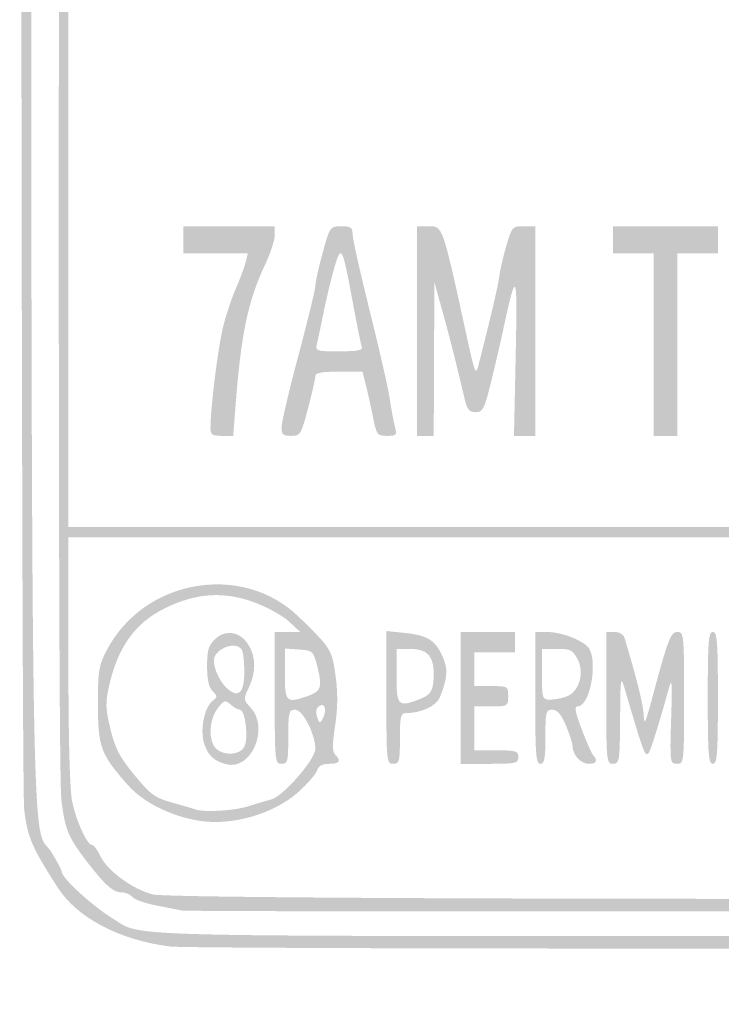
# Model space of a CAD drawing. Header units: inches. Extents: x -0.49 to 0.49, y -1.4 to 1.36.
# Tile 1 of 6: x -0.49 to -0.01, y -1.4 to -0.72. Entities that reach past the tile are written whole.
import ezdxf

# ---------------------------------------------------------------- set-up
doc = ezdxf.new("R2010")
doc.units = ezdxf.units.IN
doc.header["$MEASUREMENT"] = 0

msp = doc.modelspace()

# ---------------------------------------------------------------- hatches: boundary and pattern name
h = msp.add_hatch(color=7)
edge = h.paths.add_edge_path()
edge.add_spline(control_points=[(-0.38837, -1.35587), (-0.4232, -1.35139), (-0.45212, -1.33616), (-0.46555, -1.31525), (-0.48323, -1.28772), (-0.4863, -1.28057), (-0.48853, -1.26163), (-0.49162, -1.23555), (-0.49156, 1.26028), (-0.48847, 1.28431), (-0.48561, 1.30662), (-0.48325, 1.31122), (-0.46467, 1.3306), (-0.45139, 1.34445), (-0.44799, 1.34665), (-0.43247, 1.35153)], knot_values=[0, 0, 0, 0, 1, 1, 1, 2, 2, 2, 3, 3, 3, 4, 4, 4, 5, 5, 5, 5], degree=3, periodic=0)
edge.add_line((-0.43247, 1.35153), (-0.41512, 1.35698))
edge.add_line((-0.41512, 1.35698), (0, 1.35698))
edge.add_spline(control_points=[(0, 1.35698), (0.38033, 1.35698), (0.41609, 1.35665), (0.42674, 1.35312), (0.44492, 1.3471), (0.45432, 1.34261), (0.45849, 1.33798), (0.46061, 1.33564), (0.46616, 1.32964), (0.47083, 1.32464), (0.48278, 1.31187), (0.48583, 1.30489), (0.48847, 1.28431), (0.49154, 1.26041), (0.49162, -1.23546), (0.48855, -1.26167), (0.48627, -1.28118), (0.48055, -1.2936), (0.46327, -1.31657), (0.45527, -1.32719), (0.4252, -1.34884), (0.41843, -1.34884), (0.41628, -1.34884), (0.41047, -1.35067), (0.40552, -1.35291), (0.39706, -1.35673), (0.37281, -1.35699), (0.01047, -1.35725), (-0.20186, -1.3574), (-0.38134, -1.35678), (-0.38837, -1.35587)], knot_values=[0, 0, 0, 0, 1, 1, 1, 2, 2, 2, 3, 3, 3, 4, 4, 4, 5, 5, 5, 6, 6, 6, 7, 7, 7, 8, 8, 8, 9, 9, 9, 10, 10, 10, 10], degree=3, periodic=0)
edge = h.paths.add_edge_path(flags=0)
edge.add_spline(control_points=[(0.41717, -1.34092), (0.43893, -1.32958), (0.45455, -1.31545), (0.46647, -1.29633), (0.48542, -1.26593), (0.4837, -1.39562), (0.48378, 0.01177), (0.48384, 0.95414), (0.48318, 1.2744), (0.48118, 1.28387), (0.47609, 1.30788), (0.46485, 1.32322), (0.43956, 1.3407)], knot_values=[0, 0, 0, 0, 1, 1, 1, 2, 2, 2, 3, 3, 3, 4, 4, 4, 4], degree=3, periodic=0)
edge.add_line((0.43956, 1.3407), (0.42947, 1.34767))
edge.add_line((0.42947, 1.34767), (0.00175, 1.34827))
edge.add_spline(control_points=[(0.00175, 1.34827), (-0.4837, 1.34896), (-0.43225, 1.35124), (-0.45613, 1.32797), (-0.47092, 1.31355), (-0.47725, 1.30242), (-0.48118, 1.28387), (-0.48318, 1.2744), (-0.48384, 0.95414), (-0.48378, 0.01177), (-0.4837, -1.37097), (-0.48482, -1.2666), (-0.46985, -1.29092), (-0.46597, -1.29723), (-0.46279, -1.30322), (-0.46279, -1.30423), (-0.46279, -1.30873), (-0.44198, -1.32783), (-0.42702, -1.33705), (-0.40726, -1.34924), (-0.42956, -1.34863), (0.00041, -1.34874)], knot_values=[0, 0, 0, 0, 1, 1, 1, 2, 2, 2, 3, 3, 3, 4, 4, 4, 5, 5, 5, 6, 6, 6, 7, 7, 7, 7], degree=3, periodic=0)
edge.add_line((0.00041, -1.34874), (0.40199, -1.34884))
edge.add_line((0.40199, -1.34884), (0.41717, -1.34092))
h = msp.add_hatch(color=7)
edge = h.paths.add_edge_path()
edge.add_spline(control_points=[(-0.38023, -1.3311), (-0.38279, -1.33058), (-0.39089, -1.32898), (-0.39823, -1.32755), (-0.40557, -1.32612), (-0.41276, -1.32353), (-0.41421, -1.32178), (-0.41566, -1.32003), (-0.4191, -1.3186), (-0.42185, -1.3186), (-0.42734, -1.3186), (-0.43306, -1.3135), (-0.44527, -1.29767), (-0.45824, -1.28087), (-0.46052, -1.27539), (-0.46295, -1.25517), (-0.46444, -1.24286), (-0.46503, -1.02237), (-0.46461, -0.63605)], knot_values=[0, 0, 0, 0, 1, 1, 1, 2, 2, 2, 3, 3, 3, 4, 4, 4, 5, 5, 5, 6, 6, 6, 6], degree=3, periodic=0)
edge.add_line((-0.46461, -0.63605), (-0.46395, -0.03605))
edge.add_line((-0.46395, -0.03605), (-0.45541, -0.02384))
edge.add_spline(control_points=[(-0.45541, -0.02384), (-0.44345, -0.00674), (-0.4348, 0), (-0.4248, 0), (-0.41364, 0), (-0.4119, 0.00403), (-0.42134, 0.00799), (-0.42559, 0.00978), (-0.43086, 0.01316), (-0.43304, 0.0155), (-0.44487, 0.0282), (-0.45347, 0.03951), (-0.45841, 0.04884)], knot_values=[0, 0, 0, 0, 1, 1, 1, 2, 2, 2, 3, 3, 3, 4, 4, 4, 4], degree=3, periodic=0)
edge.add_line((-0.45841, 0.04884), (-0.46395, 0.0593))
edge.add_line((-0.46395, 0.0593), (-0.46467, 0.65465))
edge.add_spline(control_points=[(-0.46467, 0.65465), (-0.46507, 0.98209), (-0.46472, 1.25956), (-0.46389, 1.27125), (-0.46255, 1.29031), (-0.46154, 1.29386), (-0.45411, 1.30556), (-0.44956, 1.31273), (-0.44476, 1.3186), (-0.44345, 1.3186), (-0.44214, 1.3186), (-0.43921, 1.32029), (-0.43694, 1.32234), (-0.42577, 1.33244), (-0.42061, 1.33256), (0.00116, 1.33241), (0.41711, 1.33227), (0.42381, 1.33212), (0.43484, 1.32267), (0.43745, 1.32044), (0.44036, 1.3186), (0.44131, 1.3186), (0.44412, 1.3186), (0.45584, 1.30284), (0.45944, 1.29421), (0.46228, 1.28741), (0.46279, 1.25046), (0.46279, 1.05124), (0.46279, 0.84394), (0.4632, 0.81628), (0.46628, 0.81628), (0.46896, 0.81628), (0.46977, 0.81331), (0.46977, 0.80349), (0.46977, 0.79367), (0.46896, 0.7907), (0.46628, 0.7907), (0.46324, 0.7907), (0.46279, 0.7801), (0.46279, 0.7093), (0.46279, 0.62946), (0.46288, 0.62791), (0.46744, 0.62791), (0.47153, 0.62791), (0.47209, 0.62636), (0.47209, 0.61512), (0.47209, 0.60388), (0.47153, 0.60233), (0.46744, 0.60233), (0.46282, 0.60233), (0.46279, 0.60078), (0.46279, 0.33262)], knot_values=[0, 0, 0, 0, 1, 1, 1, 2, 2, 2, 3, 3, 3, 4, 4, 4, 5, 5, 5, 6, 6, 6, 7, 7, 7, 8, 8, 8, 9, 9, 9, 10, 10, 10, 11, 11, 11, 12, 12, 12, 13, 13, 13, 14, 14, 14, 15, 15, 15, 16, 16, 16, 17, 17, 17, 17], degree=3, periodic=0)
edge.add_line((0.46279, 0.33262), (0.46279, 0.06292))
edge.add_line((0.46279, 0.06292), (0.45699, 0.04981))
edge.add_spline(control_points=[(0.45699, 0.04981), (0.45177, 0.038), (0.4447, 0.02787), (0.43308, 0.0155), (0.43087, 0.01316), (0.42559, 0.00978), (0.42134, 0.00799), (0.41199, 0.00406), (0.41361, 0), (0.42455, 0), (0.43113, 0), (0.43459, -0.00212), (0.44407, -0.01196), (0.45041, -0.01854), (0.45722, -0.02733), (0.45919, -0.0315), (0.46241, -0.03827), (0.46279, -0.10373), (0.46279, -0.65064), (0.46279, -1.17811), (0.46233, -1.26352), (0.45943, -1.27174), (0.45577, -1.28211), (0.43884, -1.30785), (0.4314, -1.31438), (0.42884, -1.31662), (0.42473, -1.31848), (0.42228, -1.31853), (0.41982, -1.31857), (0.41616, -1.32002), (0.41414, -1.32176), (0.40303, -1.33131), (0.40662, -1.33122), (0.00698, -1.33165), (-0.20343, -1.33188), (-0.37767, -1.33163), (-0.38023, -1.3311)], knot_values=[0, 0, 0, 0, 1, 1, 1, 2, 2, 2, 3, 3, 3, 4, 4, 4, 5, 5, 5, 6, 6, 6, 7, 7, 7, 8, 8, 8, 9, 9, 9, 10, 10, 10, 11, 11, 11, 12, 12, 12, 12], degree=3, periodic=0)
edge = h.paths.add_edge_path(flags=0)
edge.add_spline(control_points=[(0.39886, -1.32025), (0.41344, -1.31674), (0.43115, -1.30417), (0.43604, -1.29388), (0.43808, -1.28957), (0.44064, -1.28605), (0.44172, -1.28605), (0.44281, -1.28605), (0.44642, -1.27923), (0.44975, -1.27091)], knot_values=[0, 0, 0, 0, 1, 1, 1, 2, 2, 2, 3, 3, 3, 3], degree=3, periodic=0)
edge.add_line((0.44975, -1.27091), (0.45581, -1.25577))
edge.add_line((0.45581, -1.25577), (0.45581, -1.16509))
edge.add_line((0.45581, -1.16509), (0.45581, -1.07442))
edge.add_line((0.45581, -1.07442), (-0.00116, -1.07442))
edge.add_line((-0.00116, -1.07442), (-0.45814, -1.07442))
edge.add_line((-0.45814, -1.07442), (-0.45814, -1.15919))
edge.add_spline(control_points=[(-0.45814, -1.15919), (-0.45814, -1.21303), (-0.45719, -1.24845), (-0.45553, -1.25628), (-0.45263, -1.26996), (-0.44527, -1.28605), (-0.44192, -1.28605), (-0.44073, -1.28605), (-0.43808, -1.28957), (-0.43604, -1.29388), (-0.43132, -1.30381), (-0.41367, -1.31666), (-0.40004, -1.32007), (-0.38443, -1.32398), (0.38268, -1.32415), (0.39886, -1.32025)], knot_values=[0, 0, 0, 0, 1, 1, 1, 2, 2, 2, 3, 3, 3, 4, 4, 4, 5, 5, 5, 5], degree=3, periodic=0)
h.paths.add_polyline_path([(0.45581, -0.7686), (0.45581, -0.46977), (-0.00116, -0.46977), (-0.45814, -0.46977), (-0.45814, -0.7686), (-0.45814, -1.06744), (-0.00116, -1.06744), (0.45581, -1.06744), (0.45581, -0.7686)], flags=0)
edge = h.paths.add_edge_path(flags=0)
edge.add_line((-0.06977, -0.23256), (-0.06977, -0.00465))
edge.add_line((-0.06977, -0.00465), (-0.22384, -0.00407))
edge.add_spline(control_points=[(-0.22384, -0.00407), (-0.30858, -0.00375), (-0.38733, -0.00349), (-0.39884, -0.0035), (-0.41637, -0.00351), (-0.42111, -0.00434), (-0.42804, -0.00864), (-0.43816, -0.01492), (-0.45321, -0.03622), (-0.45598, -0.04817), (-0.45711, -0.05302), (-0.45805, -0.14776), (-0.45808, -0.25872)], knot_values=[0, 0, 0, 0, 1, 1, 1, 2, 2, 2, 3, 3, 3, 4, 4, 4, 4], degree=3, periodic=0)
edge.add_line((-0.45808, -0.25872), (-0.45814, -0.46047))
edge.add_line((-0.45814, -0.46047), (-0.26395, -0.46047))
edge.add_line((-0.26395, -0.46047), (-0.06977, -0.46047))
edge.add_line((-0.06977, -0.46047), (-0.06977, -0.23256))
edge = h.paths.add_edge_path(flags=0)
edge.add_spline(control_points=[(0.45581, -0.25346), (0.45581, -0.04755), (0.45579, -0.04641), (0.45089, -0.036), (0.44536, -0.02421), (0.42613, -0.00567), (0.41809, -0.00435), (0.41517, -0.00388), (0.30578, -0.00382), (0.175, -0.00423)], knot_values=[0, 0, 0, 0, 1, 1, 1, 2, 2, 2, 3, 3, 3, 3], degree=3, periodic=0)
edge.add_line((0.175, -0.00423), (-0.06279, -0.00496))
edge.add_line((-0.06279, -0.00496), (-0.06279, -0.23271))
edge.add_line((-0.06279, -0.23271), (-0.06279, -0.46047))
edge.add_line((-0.06279, -0.46047), (0.19651, -0.46047))
edge.add_line((0.19651, -0.46047), (0.45581, -0.46047))
edge.add_line((0.45581, -0.46047), (0.45581, -0.25346))
edge = h.paths.add_edge_path(flags=0)
edge.add_spline(control_points=[(0.41328, 0.01233), (0.43246, 0.02562), (0.43724, 0.03134), (0.44883, 0.05488)], knot_values=[0, 0, 0, 0, 1, 1, 1, 1], degree=3, periodic=0)
edge.add_line((0.44883, 0.05488), (0.45581, 0.06906))
edge.add_line((0.45581, 0.06906), (0.45581, 0.16011))
edge.add_line((0.45581, 0.16011), (0.45581, 0.25116))
edge.add_line((0.45581, 0.25116), (-0.00131, 0.25116))
edge.add_line((-0.00131, 0.25116), (-0.45843, 0.25116))
edge.add_line((-0.45843, 0.25116), (-0.4577, 0.15988))
edge.add_spline(control_points=[(-0.4577, 0.15988), (-0.45699, 0.0699), (-0.4569, 0.06843), (-0.45153, 0.05656), (-0.44853, 0.04994), (-0.44409, 0.04271), (-0.44165, 0.0405), (-0.43921, 0.0383), (-0.43721, 0.03556), (-0.43721, 0.03443), (-0.43721, 0.03017), (-0.41429, 0.01114), (-0.40436, 0.00714), (-0.40091, 0.00576), (-0.24791, 0.00509), (0.00252, 0.00537)], knot_values=[0, 0, 0, 0, 1, 1, 1, 2, 2, 2, 3, 3, 3, 4, 4, 4, 5, 5, 5, 5], degree=3, periodic=0)
edge.add_line((0.00252, 0.00537), (0.40389, 0.00581))
edge.add_line((0.40389, 0.00581), (0.41328, 0.01233))
h.paths.add_polyline_path([(0.45581, 0.4314), (0.45581, 0.60233), (0.42558, 0.60233), (0.39535, 0.60233), (0.39535, 0.7093), (0.39535, 0.81628), (0.42558, 0.81628), (0.45581, 0.81628), (0.45581, 0.83721), (0.45581, 0.85814), (-0.00116, 0.85814), (-0.45814, 0.85814), (-0.45814, 0.5593), (-0.45814, 0.26047), (-0.00116, 0.26047), (0.45581, 0.26047), (0.45581, 0.4314)], flags=0)
h.paths.add_polyline_path([(0.45581, 0.66512), (0.45581, 0.70233), (0.43372, 0.70233), (0.41163, 0.70233), (0.41163, 0.66512), (0.41163, 0.62791), (0.43372, 0.62791), (0.45581, 0.62791), (0.45581, 0.66512)], flags=0)
h.paths.add_polyline_path([(0.45581, 0.7593), (0.45581, 0.7907), (0.43372, 0.7907), (0.41163, 0.7907), (0.41163, 0.7593), (0.41163, 0.72791), (0.43372, 0.72791), (0.45581, 0.72791), (0.45581, 0.7593)], flags=0)
edge = h.paths.add_edge_path(flags=0)
edge.add_line((-0.06977, 1.09535), (-0.06977, 1.32326))
edge.add_line((-0.06977, 1.32326), (-0.24028, 1.32326))
edge.add_spline(control_points=[(-0.24028, 1.32326), (-0.44296, 1.32326), (-0.42939, 1.32484), (-0.44606, 1.29929)], knot_values=[0, 0, 0, 0, 1, 1, 1, 1], degree=3, periodic=0)
edge.add_line((-0.44606, 1.29929), (-0.45698, 1.28256))
edge.add_line((-0.45698, 1.28256), (-0.45762, 1.075))
edge.add_line((-0.45762, 1.075), (-0.45826, 0.86744))
edge.add_line((-0.45826, 0.86744), (-0.26401, 0.86744))
edge.add_line((-0.26401, 0.86744), (-0.06977, 0.86744))
edge.add_line((-0.06977, 0.86744), (-0.06977, 1.09535))
edge = h.paths.add_edge_path(flags=0)
edge.add_line((0.45581, 1.07398), (0.45581, 1.28052))
edge.add_line((0.45581, 1.28052), (0.45022, 1.29201))
edge.add_spline(control_points=[(0.45022, 1.29201), (0.44307, 1.30667), (0.43159, 1.3175), (0.41977, 1.32071), (0.41336, 1.32244), (0.33671, 1.32323), (0.17384, 1.32324)], knot_values=[0, 0, 0, 0, 1, 1, 1, 2, 2, 2, 2], degree=3, periodic=0)
edge.add_line((0.17384, 1.32324), (-0.06279, 1.32326))
edge.add_line((-0.06279, 1.32326), (-0.06279, 1.09535))
edge.add_line((-0.06279, 1.09535), (-0.06279, 0.86744))
edge.add_line((-0.06279, 0.86744), (0.19651, 0.86744))
edge.add_line((0.19651, 0.86744), (0.45581, 0.86744))
edge.add_line((0.45581, 0.86744), (0.45581, 1.07398))
h = msp.add_hatch(color=7)
edge = h.paths.add_edge_path()
edge.add_line((-0.2186, -0.93256), (-0.2186, -0.86047))
edge.add_line((-0.2186, -0.86047), (-0.21063, -0.86047))
edge.add_spline(control_points=[(-0.21063, -0.86047), (-0.20059, -0.86047), (-0.20118, -0.85874), (-0.18332, -0.9407), (-0.17893, -0.96084), (-0.17802, -0.96302), (-0.17647, -0.95698), (-0.16769, -0.92257), (-0.16291, -0.9022), (-0.16201, -0.89535), (-0.16142, -0.89087), (-0.15919, -0.88119), (-0.15705, -0.87384), (-0.15329, -0.86091), (-0.15289, -0.86047), (-0.14518, -0.86047)], knot_values=[0, 0, 0, 0, 1, 1, 1, 2, 2, 2, 3, 3, 3, 4, 4, 4, 5, 5, 5, 5], degree=3, periodic=0)
edge.add_line((-0.14518, -0.86047), (-0.13721, -0.86047))
edge.add_line((-0.13721, -0.86047), (-0.13721, -0.93256))
edge.add_line((-0.13721, -0.93256), (-0.13721, -1.00465))
edge.add_line((-0.13721, -1.00465), (-0.14452, -1.00465))
edge.add_line((-0.14452, -1.00465), (-0.15182, -1.00465))
edge.add_line((-0.15182, -1.00465), (-0.15065, -0.94942))
edge.add_spline(control_points=[(-0.15065, -0.94942), (-0.14939, -0.8901), (-0.15003, -0.88886), (-0.15943, -0.93256), (-0.1615, -0.94215), (-0.16534, -0.95863), (-0.16797, -0.96919), (-0.17224, -0.98633), (-0.17333, -0.98837), (-0.17815, -0.98837), (-0.18246, -0.98837), (-0.18396, -0.98662), (-0.18563, -0.97965), (-0.19308, -0.94853), (-0.19563, -0.93844), (-0.20078, -0.91977)], knot_values=[0, 0, 0, 0, 1, 1, 1, 2, 2, 2, 3, 3, 3, 4, 4, 4, 5, 5, 5, 5], degree=3, periodic=0)
edge.add_line((-0.20078, -0.91977), (-0.20656, -0.89884))
edge.add_line((-0.20656, -0.89884), (-0.20677, -0.95174))
edge.add_line((-0.20677, -0.95174), (-0.20698, -1.00465))
edge.add_line((-0.20698, -1.00465), (-0.21279, -1.00465))
edge.add_line((-0.21279, -1.00465), (-0.2186, -1.00465))
edge.add_line((-0.2186, -1.00465), (-0.2186, -0.93256))
h = msp.add_hatch(color=7)
edge = h.paths.add_edge_path()
edge.add_spline(control_points=[(-0.36047, -0.99908), (-0.36047, -0.9856), (-0.35531, -0.94404), (-0.35192, -0.93023), (-0.34988, -0.92192), (-0.34591, -0.90988), (-0.3431, -0.90349), (-0.34029, -0.89709), (-0.33727, -0.88898), (-0.33639, -0.88547)], knot_values=[0, 0, 0, 0, 1, 1, 1, 2, 2, 2, 3, 3, 3, 3], degree=3, periodic=0)
edge.add_line((-0.33639, -0.88547), (-0.3348, -0.87907))
edge.add_line((-0.3348, -0.87907), (-0.35693, -0.87907))
edge.add_line((-0.35693, -0.87907), (-0.37907, -0.87907))
edge.add_line((-0.37907, -0.87907), (-0.37907, -0.86977))
edge.add_line((-0.37907, -0.86977), (-0.37907, -0.86047))
edge.add_line((-0.37907, -0.86047), (-0.34767, -0.86047))
edge.add_line((-0.34767, -0.86047), (-0.31628, -0.86047))
edge.add_line((-0.31628, -0.86047), (-0.31628, -0.86664))
edge.add_spline(control_points=[(-0.31628, -0.86664), (-0.31628, -0.87003), (-0.31929, -0.87919), (-0.32297, -0.88698), (-0.33475, -0.91198), (-0.33949, -0.93468), (-0.34327, -0.9843)], knot_values=[0, 0, 0, 0, 1, 1, 1, 2, 2, 2, 2], degree=3, periodic=0)
edge.add_line((-0.34327, -0.9843), (-0.34483, -1.00465))
edge.add_line((-0.34483, -1.00465), (-0.35265, -1.00465))
edge.add_spline(control_points=[(-0.35265, -1.00465), (-0.35934, -1.00465), (-0.36047, -1.00385), (-0.36047, -0.99908)], knot_values=[0, 0, 0, 0, 1, 1, 1, 1], degree=3, periodic=0)
h = msp.add_hatch(color=7)
edge = h.paths.add_edge_path()
edge.add_spline(control_points=[(-0.31163, -0.99874), (-0.31163, -0.9955), (-0.3064, -0.97326), (-0.3, -0.94933), (-0.29361, -0.92539), (-0.28838, -0.90385), (-0.28837, -0.90144), (-0.28837, -0.89904), (-0.28611, -0.88883), (-0.28336, -0.87877), (-0.27837, -0.86056), (-0.2783, -0.86047), (-0.27057, -0.86047), (-0.26399, -0.86047), (-0.26279, -0.86129), (-0.26279, -0.86585), (-0.26279, -0.86882), (-0.25747, -0.89263), (-0.25096, -0.91876), (-0.24445, -0.9449), (-0.23827, -0.97203), (-0.23723, -0.97907), (-0.23619, -0.9861), (-0.2346, -0.99474), (-0.23369, -0.99826), (-0.23217, -1.00419), (-0.23256, -1.00465), (-0.23912, -1.00465), (-0.24586, -1.00465), (-0.2463, -1.00404), (-0.24885, -0.99128), (-0.25032, -0.98392), (-0.25253, -0.97398), (-0.25376, -0.96919)], knot_values=[0, 0, 0, 0, 1, 1, 1, 2, 2, 2, 3, 3, 3, 4, 4, 4, 5, 5, 5, 6, 6, 6, 7, 7, 7, 8, 8, 8, 9, 9, 9, 10, 10, 10, 11, 11, 11, 11], degree=3, periodic=0)
edge.add_line((-0.25376, -0.96919), (-0.25599, -0.96047))
edge.add_line((-0.25599, -0.96047), (-0.27218, -0.96047))
edge.add_spline(control_points=[(-0.27218, -0.96047), (-0.2836, -0.96047), (-0.28836, -0.96132), (-0.28834, -0.96337), (-0.28832, -0.96497), (-0.29057, -0.97491), (-0.29334, -0.98547), (-0.29816, -1.00383), (-0.29866, -1.00465), (-0.305, -1.00465), (-0.31055, -1.00465), (-0.31163, -1.00369), (-0.31163, -0.99874)], knot_values=[0, 0, 0, 0, 1, 1, 1, 2, 2, 2, 3, 3, 3, 4, 4, 4, 4], degree=3, periodic=0)
edge = h.paths.add_edge_path(flags=0)
edge.add_spline(control_points=[(-0.25642, -0.9436), (-0.25702, -0.94201), (-0.25983, -0.92814), (-0.26266, -0.91279), (-0.26979, -0.87413), (-0.27056, -0.87265), (-0.27519, -0.88854), (-0.27726, -0.89567), (-0.28055, -0.90928), (-0.2825, -0.91878), (-0.28444, -0.92827), (-0.28658, -0.9384), (-0.28725, -0.94128), (-0.28842, -0.94633), (-0.28788, -0.94651), (-0.27189, -0.94651), (-0.2596, -0.94651), (-0.2556, -0.94576), (-0.25642, -0.9436)], knot_values=[0, 0, 0, 0, 1, 1, 1, 2, 2, 2, 3, 3, 3, 4, 4, 4, 5, 5, 5, 6, 6, 6, 6], degree=3, periodic=0)
msp.add_hatch(color=7).paths.add_polyline_path([(-0.05581, -0.94186), (-0.05581, -0.87907), (-0.06977, -0.87907), (-0.08372, -0.87907), (-0.08372, -0.86977), (-0.08372, -0.86047), (-0.04767, -0.86047), (-0.01163, -0.86047), (-0.01163, -0.86977), (-0.01163, -0.87907), (-0.02558, -0.87907), (-0.03953, -0.87907), (-0.03953, -0.94186), (-0.03953, -1.00465), (-0.04767, -1.00465), (-0.05581, -1.00465), (-0.05581, -0.94186)])
h = msp.add_hatch(color=7)
edge = h.paths.add_edge_path()
edge.add_spline(control_points=[(-0.36744, -1.26951), (-0.38673, -1.26668), (-0.40662, -1.25687), (-0.41709, -1.24503), (-0.43597, -1.22367), (-0.43775, -1.21893), (-0.43783, -1.18987), (-0.43789, -1.16649), (-0.43731, -1.16281), (-0.43189, -1.15233), (-0.40653, -1.10319), (-0.33864, -1.09128), (-0.29975, -1.12915), (-0.27711, -1.1512), (-0.27684, -1.15164), (-0.27421, -1.17169), (-0.27288, -1.18182), (-0.27308, -1.19311), (-0.2748, -1.2042), (-0.27676, -1.21692), (-0.27675, -1.22185), (-0.27476, -1.22385), (-0.27038, -1.22822), (-0.27169, -1.23023), (-0.27891, -1.23023), (-0.28364, -1.23023), (-0.28618, -1.23163), (-0.28718, -1.23478), (-0.28797, -1.23728), (-0.2937, -1.24389), (-0.2999, -1.24947), (-0.31655, -1.26444), (-0.34483, -1.27283), (-0.36744, -1.26951)], knot_values=[0, 0, 0, 0, 1, 1, 1, 2, 2, 2, 3, 3, 3, 4, 4, 4, 5, 5, 5, 6, 6, 6, 7, 7, 7, 8, 8, 8, 9, 9, 9, 10, 10, 10, 11, 11, 11, 11], degree=3, periodic=0)
edge = h.paths.add_edge_path(flags=0)
edge.add_spline(control_points=[(-0.33472, -1.2595), (-0.32905, -1.25768), (-0.3218, -1.25553), (-0.3186, -1.2547), (-0.31057, -1.25262), (-0.28837, -1.22713), (-0.28837, -1.21998), (-0.28837, -1.20981), (-0.29701, -1.19302), (-0.30224, -1.19302), (-0.30661, -1.19302), (-0.30698, -1.19447), (-0.30698, -1.21163), (-0.30698, -1.22868), (-0.30736, -1.23023), (-0.31163, -1.23023), (-0.31612, -1.23023), (-0.31628, -1.22868), (-0.31628, -1.18488)], knot_values=[0, 0, 0, 0, 1, 1, 1, 2, 2, 2, 3, 3, 3, 4, 4, 4, 5, 5, 5, 6, 6, 6, 6], degree=3, periodic=0)
edge.add_line((-0.31628, -1.18488), (-0.31628, -1.13953))
edge.add_line((-0.31628, -1.13953), (-0.30756, -1.13952))
edge.add_line((-0.30756, -1.13952), (-0.29884, -1.13951))
edge.add_line((-0.29884, -1.13951), (-0.30637, -1.13245))
edge.add_spline(control_points=[(-0.30637, -1.13245), (-0.31051, -1.12857), (-0.32098, -1.12271), (-0.32963, -1.11944), (-0.35082, -1.11141), (-0.3698, -1.11251), (-0.39138, -1.12302), (-0.41222, -1.13317), (-0.42423, -1.14986), (-0.43027, -1.17707), (-0.43278, -1.18835), (-0.43262, -1.19247), (-0.42918, -1.20651), (-0.42593, -1.2198), (-0.42287, -1.22564), (-0.4127, -1.23796), (-0.40161, -1.25141), (-0.39872, -1.25352), (-0.38674, -1.2569), (-0.37932, -1.25899), (-0.37221, -1.26109), (-0.37093, -1.26156), (-0.36517, -1.26369), (-0.34407, -1.26249), (-0.33472, -1.2595)], knot_values=[0, 0, 0, 0, 1, 1, 1, 2, 2, 2, 3, 3, 3, 4, 4, 4, 5, 5, 5, 6, 6, 6, 7, 7, 7, 8, 8, 8, 8], degree=3, periodic=0)
edge = h.paths.add_edge_path(flags=0)
edge.add_spline(control_points=[(-0.28182, -1.19185), (-0.2823, -1.18965), (-0.28365, -1.18918), (-0.28571, -1.19047), (-0.28779, -1.19177), (-0.28829, -1.19426), (-0.28718, -1.19776), (-0.28568, -1.20249), (-0.28525, -1.20264), (-0.28329, -1.19914), (-0.28207, -1.19698), (-0.28141, -1.19369), (-0.28182, -1.19185)], knot_values=[0, 0, 0, 0, 1, 1, 1, 2, 2, 2, 3, 3, 3, 4, 4, 4, 4], degree=3, periodic=0)
edge = h.paths.add_edge_path(flags=0)
edge.add_spline(control_points=[(-0.29356, -1.18356), (-0.2844, -1.18037), (-0.28343, -1.17745), (-0.28694, -1.16364), (-0.28976, -1.15255), (-0.29001, -1.15231), (-0.29956, -1.15161)], knot_values=[0, 0, 0, 0, 1, 1, 1, 2, 2, 2, 2], degree=3, periodic=0)
edge.add_line((-0.29956, -1.15161), (-0.3093, -1.1509))
edge.add_line((-0.3093, -1.1509), (-0.3093, -1.16847))
edge.add_spline(control_points=[(-0.3093, -1.16847), (-0.3093, -1.1879), (-0.30842, -1.18874), (-0.29356, -1.18356)], knot_values=[0, 0, 0, 0, 1, 1, 1, 1], degree=3, periodic=0)
h = msp.add_hatch(color=7)
edge = h.paths.add_edge_path()
edge.add_spline(control_points=[(-0.35, -1.23042), (-0.35835, -1.22799), (-0.362, -1.22455), (-0.36474, -1.21652), (-0.36789, -1.2073), (-0.36472, -1.19129), (-0.35885, -1.18675), (-0.3556, -1.18423), (-0.35562, -1.18358), (-0.35902, -1.18018), (-0.36162, -1.17758), (-0.36279, -1.17227), (-0.36279, -1.16303), (-0.36279, -1.15188), (-0.36185, -1.14877), (-0.35717, -1.14436), (-0.34982, -1.13746), (-0.33968, -1.13937), (-0.33417, -1.1487), (-0.32917, -1.15717), (-0.32916, -1.16736), (-0.33414, -1.17781), (-0.33793, -1.18575), (-0.33789, -1.18618), (-0.33298, -1.19141), (-0.3196, -1.20565), (-0.33261, -1.23549), (-0.35, -1.23042)], knot_values=[0, 0, 0, 0, 1, 1, 1, 2, 2, 2, 3, 3, 3, 4, 4, 4, 5, 5, 5, 6, 6, 6, 7, 7, 7, 8, 8, 8, 9, 9, 9, 9], degree=3, periodic=0)
edge = h.paths.add_edge_path(flags=0)
edge.add_spline(control_points=[(-0.33716, -1.21852), (-0.33417, -1.21292), (-0.33654, -1.19302), (-0.3402, -1.19302), (-0.34155, -1.19302), (-0.34445, -1.1914), (-0.34665, -1.18941), (-0.35029, -1.18611), (-0.35106, -1.18634), (-0.35555, -1.19205), (-0.36144, -1.19955), (-0.36212, -1.21429), (-0.35681, -1.2196), (-0.3515, -1.22491), (-0.34025, -1.22429), (-0.33716, -1.21852)], knot_values=[0, 0, 0, 0, 1, 1, 1, 2, 2, 2, 3, 3, 3, 4, 4, 4, 5, 5, 5, 5], degree=3, periodic=0)
edge = h.paths.add_edge_path(flags=0)
edge.add_spline(control_points=[(-0.33721, -1.16735), (-0.33721, -1.16121), (-0.33784, -1.15454), (-0.33862, -1.15252), (-0.34156, -1.14486), (-0.35814, -1.15064), (-0.35814, -1.15932), (-0.35814, -1.16542), (-0.35338, -1.17492), (-0.34822, -1.1791), (-0.34093, -1.18502), (-0.33721, -1.18105), (-0.33721, -1.16735)], knot_values=[0, 0, 0, 0, 1, 1, 1, 2, 2, 2, 3, 3, 3, 4, 4, 4, 4], degree=3, periodic=0)
h = msp.add_hatch(color=7)
edge = h.paths.add_edge_path()
edge.add_line((-0.23953, -1.18456), (-0.23953, -1.13888))
edge.add_line((-0.23953, -1.13888), (-0.22703, -1.14017))
edge.add_spline(control_points=[(-0.22703, -1.14017), (-0.21142, -1.14179), (-0.20598, -1.14512), (-0.20102, -1.15614), (-0.19707, -1.16488), (-0.19743, -1.17101), (-0.20267, -1.18427), (-0.20511, -1.19043), (-0.21545, -1.1953), (-0.22616, -1.19534), (-0.22968, -1.19535), (-0.23023, -1.19773), (-0.23023, -1.21279), (-0.23023, -1.22868), (-0.23065, -1.23023), (-0.23488, -1.23023), (-0.23938, -1.23023), (-0.23953, -1.22868), (-0.23953, -1.18456)], knot_values=[0, 0, 0, 0, 1, 1, 1, 2, 2, 2, 3, 3, 3, 4, 4, 4, 5, 5, 5, 6, 6, 6, 6], degree=3, periodic=0)
edge = h.paths.add_edge_path(flags=0)
edge.add_spline(control_points=[(-0.21706, -1.1859), (-0.20861, -1.18269), (-0.20706, -1.17994), (-0.20701, -1.16819), (-0.20697, -1.1559), (-0.21154, -1.15116), (-0.22342, -1.15116)], knot_values=[0, 0, 0, 0, 1, 1, 1, 2, 2, 2, 2], degree=3, periodic=0)
edge.add_line((-0.22342, -1.15116), (-0.23256, -1.15116))
edge.add_line((-0.23256, -1.15116), (-0.23256, -1.16977))
edge.add_spline(control_points=[(-0.23256, -1.16977), (-0.23256, -1.19026), (-0.23148, -1.19138), (-0.21706, -1.1859)], knot_values=[0, 0, 0, 0, 1, 1, 1, 1], degree=3, periodic=0)
h = msp.add_hatch(color=7)
edge = h.paths.add_edge_path()
edge.add_line((-0.18837, -1.18488), (-0.18837, -1.13953))
edge.add_line((-0.18837, -1.13953), (-0.16977, -1.13953))
edge.add_line((-0.16977, -1.13953), (-0.15116, -1.13953))
edge.add_line((-0.15116, -1.13953), (-0.15116, -1.14651))
edge.add_line((-0.15116, -1.14651), (-0.15116, -1.15349))
edge.add_line((-0.15116, -1.15349), (-0.16512, -1.15349))
edge.add_line((-0.16512, -1.15349), (-0.17907, -1.15349))
edge.add_line((-0.17907, -1.15349), (-0.17907, -1.16512))
edge.add_line((-0.17907, -1.16512), (-0.17907, -1.17674))
edge.add_line((-0.17907, -1.17674), (-0.16744, -1.17674))
edge.add_spline(control_points=[(-0.16744, -1.17674), (-0.15607, -1.17674), (-0.15581, -1.1769), (-0.15581, -1.18372), (-0.15581, -1.19054), (-0.15607, -1.1907), (-0.16744, -1.1907)], knot_values=[0, 0, 0, 0, 1, 1, 1, 2, 2, 2, 2], degree=3, periodic=0)
edge.add_line((-0.16744, -1.1907), (-0.17907, -1.1907))
edge.add_line((-0.17907, -1.1907), (-0.17907, -1.20581))
edge.add_line((-0.17907, -1.20581), (-0.17907, -1.22093))
edge.add_line((-0.17907, -1.22093), (-0.16395, -1.22093))
edge.add_spline(control_points=[(-0.16395, -1.22093), (-0.15039, -1.22093), (-0.14884, -1.22141), (-0.14884, -1.22558), (-0.14884, -1.22987), (-0.15039, -1.23023), (-0.1686, -1.23023)], knot_values=[0, 0, 0, 0, 1, 1, 1, 2, 2, 2, 2], degree=3, periodic=0)
edge.add_line((-0.1686, -1.23023), (-0.18837, -1.23023))
edge.add_line((-0.18837, -1.23023), (-0.18837, -1.18488))
h = msp.add_hatch(color=7)
edge = h.paths.add_edge_path()
edge.add_line((-0.13721, -1.18488), (-0.13721, -1.13953))
edge.add_line((-0.13721, -1.13953), (-0.12912, -1.13953))
edge.add_spline(control_points=[(-0.12912, -1.13953), (-0.11863, -1.13953), (-0.10281, -1.14591), (-0.09993, -1.15129), (-0.09414, -1.16211), (-0.09999, -1.1907), (-0.108, -1.1907), (-0.11049, -1.1907), (-0.10987, -1.1943), (-0.10529, -1.2064), (-0.10202, -1.21503), (-0.09844, -1.22309), (-0.09735, -1.2243), (-0.09399, -1.22802), (-0.0951, -1.23023), (-0.10033, -1.23023), (-0.10583, -1.23023), (-0.11144, -1.22422), (-0.11155, -1.21822), (-0.11159, -1.21608), (-0.11368, -1.20954), (-0.1162, -1.20368), (-0.11949, -1.19601), (-0.12209, -1.19302), (-0.1255, -1.19302), (-0.12987, -1.19302), (-0.13023, -1.19447), (-0.13023, -1.21163), (-0.13023, -1.22661), (-0.13091, -1.23023), (-0.13372, -1.23023), (-0.1367, -1.23023), (-0.13721, -1.22364), (-0.13721, -1.18488)], knot_values=[0, 0, 0, 0, 1, 1, 1, 2, 2, 2, 3, 3, 3, 4, 4, 4, 5, 5, 5, 6, 6, 6, 7, 7, 7, 8, 8, 8, 9, 9, 9, 10, 10, 10, 11, 11, 11, 11], degree=3, periodic=0)
edge = h.paths.add_edge_path(flags=0)
edge.add_spline(control_points=[(-0.1155, -1.18387), (-0.10702, -1.18064), (-0.10324, -1.16761), (-0.10807, -1.15828), (-0.11134, -1.15195), (-0.1129, -1.15116), (-0.12215, -1.15116)], knot_values=[0, 0, 0, 0, 1, 1, 1, 2, 2, 2, 2], degree=3, periodic=0)
edge.add_line((-0.12215, -1.15116), (-0.13256, -1.15116))
edge.add_line((-0.13256, -1.15116), (-0.13256, -1.1686))
edge.add_spline(control_points=[(-0.13256, -1.1686), (-0.13256, -1.18553), (-0.13239, -1.18605), (-0.1269, -1.18605), (-0.12378, -1.18605), (-0.11865, -1.18506), (-0.1155, -1.18387)], knot_values=[0, 0, 0, 0, 1, 1, 1, 2, 2, 2, 2], degree=3, periodic=0)
h = msp.add_hatch(color=7)
edge = h.paths.add_edge_path()
edge.add_line((-0.08837, -1.18488), (-0.08837, -1.13953))
edge.add_line((-0.08837, -1.13953), (-0.08271, -1.13953))
edge.add_spline(control_points=[(-0.08271, -1.13953), (-0.07934, -1.13953), (-0.07656, -1.14118), (-0.07583, -1.1436), (-0.06735, -1.17174), (-0.06275, -1.19041), (-0.06258, -1.19735), (-0.06241, -1.20412), (-0.06131, -1.20186), (-0.05709, -1.18605), (-0.04592, -1.14425), (-0.04413, -1.13953), (-0.03937, -1.13953), (-0.03509, -1.13953), (-0.03488, -1.14164), (-0.03488, -1.18488), (-0.03488, -1.22953), (-0.03496, -1.23023), (-0.03981, -1.23023), (-0.04463, -1.23023), (-0.04471, -1.22955), (-0.04378, -1.19963), (-0.04294, -1.17267), (-0.04316, -1.17025), (-0.04564, -1.17929), (-0.05146, -1.20056), (-0.05803, -1.2216), (-0.05923, -1.22279), (-0.06183, -1.22539), (-0.06228, -1.22419), (-0.07557, -1.17907), (-0.07852, -1.16906), (-0.07866, -1.16995), (-0.07886, -1.19942), (-0.07906, -1.22861), (-0.07931, -1.23023), (-0.08372, -1.23023), (-0.08821, -1.23023), (-0.08837, -1.22868), (-0.08837, -1.18488)], knot_values=[0, 0, 0, 0, 1, 1, 1, 2, 2, 2, 3, 3, 3, 4, 4, 4, 5, 5, 5, 6, 6, 6, 7, 7, 7, 8, 8, 8, 9, 9, 9, 10, 10, 10, 11, 11, 11, 12, 12, 12, 13, 13, 13, 13], degree=3, periodic=0)
h = msp.add_hatch(color=7)
edge = h.paths.add_edge_path()
edge.add_spline(control_points=[(-0.0186, -1.18488), (-0.0186, -1.14612), (-0.0181, -1.13953), (-0.01512, -1.13953), (-0.01213, -1.13953), (-0.01163, -1.14612), (-0.01163, -1.18488), (-0.01163, -1.22364), (-0.01213, -1.23023), (-0.01512, -1.23023), (-0.0181, -1.23023), (-0.0186, -1.22364), (-0.0186, -1.18488)], knot_values=[0, 0, 0, 0, 1, 1, 1, 2, 2, 2, 3, 3, 3, 4, 4, 4, 4], degree=3, periodic=0)

doc.saveas('drawing.dxf')
